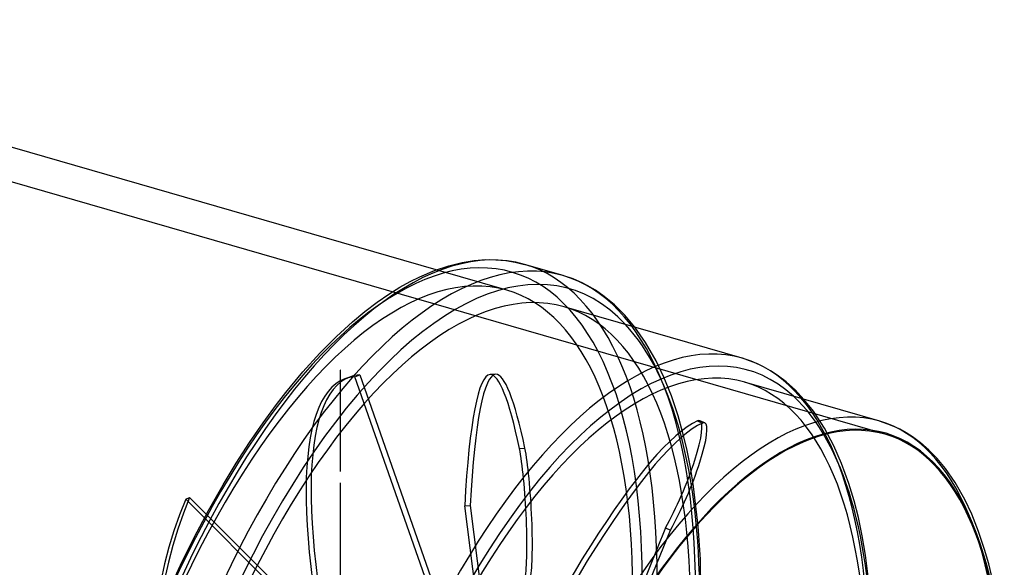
# Model space of a CAD drawing. Header units: millimetres. Extents: x -180 to 180, y -161 to 145.
# Tile 12 of 12: x 0 to 179, y 31 to 131. Entities that reach past the tile are written whole.
import ezdxf

# ---------------------------------------------------------------- set-up
doc = ezdxf.new("R2010")
doc.units = ezdxf.units.MM
doc.layers.add('HIDDEN', color=7, linetype='Continuous')
doc.layers.add('THICK', color=7, linetype='Continuous')

msp = doc.modelspace()

# ---------------------------------------------------------------- linework, layer by layer
at = {"layer": 'HIDDEN'}
for p, q in [((157.67, 55.44), (-103.87, 130.94)), ((88.74, 81.67), (75.87, 85.38)), ((114.01, 72.15), (112.07, 74.93)), ((115.94, 68.79), (114.01, 72.15)), ((117.36, 65.81), (115.94, 68.79)), ((58.41, 67.14), (58.41, 67.14)), ((58.41, 67.14), (58.41, 67.14)), ((58.41, 67.14), (58.41, 67.14)), ((58.41, 67.14), (58.41, 67.14)), ((58.41, 67.14), (58.41, 67.14)), ((58.41, 67.14), (58.41, 67.14)), ((58.41, 67.14), (58.41, 67.14)), ((58.41, 67.14), (58.41, 67.14)), ((58.41, 67.14), (58.41, 67.14)), ((58.41, 67.14), (58.41, 67.14)), ((58.41, 67.14), (58.41, 67.14)), ((58.41, 67.14), (58.41, 67.14)), ((58.41, 67.14), (58.41, 67.14)), ((58.41, 67.14), (58.41, 67.14)), ((58.41, 67.14), (58.41, 67.14)), ((58.41, 67.14), (58.41, 67.14)), ((58.41, 67.14), (58.41, 67.14)), ((58.41, 67.14), (58.41, 67.14)), ((58.41, 67.14), (58.41, 67.14)), ((58.41, 67.14), (58.41, 67.14)), ((58.41, 67.14), (58.41, 67.14)), ((58.41, 67.14), (58.41, 67.14)), ((58.41, 67.14), (58.41, 67.14)), ((58.41, 67.14), (58.41, 67.14)), ((58.41, 67.14), (58.41, 67.14)), ((58.41, 67.14), (58.41, 67.14)), ((58.41, 67.14), (58.41, 67.14)), ((58.41, 67.14), (58.41, 67.14)), ((58.41, 67.14), (58.41, 67.14)), ((58.41, 67.14), (58.41, 67.14)), ((58.41, 67.14), (58.41, 67.14)), ((58.41, 67.14), (58.41, 67.14)), ((58.41, 67.14), (58.41, 67.14)), ((58.41, 67.14), (58.41, 67.14)), ((58.41, 67.14), (58.41, 67.14)), ((58.41, 67.14), (58.41, 67.14)), ((58.41, 67.14), (58.41, 67.14)), ((58.41, 67.14), (58.41, 67.14)), ((58.41, 67.14), (58.41, 67.14)), ((58.41, 67.14), (58.41, 67.14)), ((58.41, 67.14), (58.42, 67.14)), ((58.42, 67.14), (58.42, 67.14)), ((58.42, 67.14), (58.42, 67.14)), ((58.42, 67.14), (58.42, 67.14)), ((58.42, 67.14), (58.42, 67.14)), ((58.42, 67.14), (58.42, 67.14)), ((58.42, 67.14), (58.42, 67.14)), ((58.42, 67.14), (58.42, 67.14)), ((58.42, 67.14), (58.41, 67.14)), ((58.41, 67.14), (58.41, 67.14)), ((58.41, 67.14), (58.41, 67.14)), ((58.42, 48.65), (58.42, 67.14)), ((58.42, 48.66), (58.42, 67.14)), ((60.15, 65.87), (59.24, 65.54)), ((61.06, 65.92), (61.97, 66.26)), ((75.59, 24.54), (61.06, 65.92)), ((61.97, 66.26), (76.73, 24.21)), ((86.71, 66.36), (85.71, 66.3)), ((118.72, 62.41), (117.36, 65.81)), ((119.93, 58.79), (118.72, 62.41)), ((144.58, 59.64), (142.87, 61.8)), ((146.6, 56.54), (144.58, 59.64)), ((120.75, 55.9), (119.93, 58.79)), ((123.45, 57.87), (124.36, 57.48)), ((124.81, 57.52), (123.9, 57.91)), ((121.51, 52.78), (120.75, 55.9)), ((148.32, 53.31), (146.6, 56.54)), ((91.04, 52.84), (92.04, 52.89)), ((122.19, 49.45), (121.51, 52.78)), ((149.72, 50.13), (148.32, 53.31)), ((122.77, 45.91), (122.19, 49.45)), ((151.05, 46.45), (149.72, 50.13)), ((58.42, 21.72), (58.42, 46.57)), ((58.42, 21.72), (58.42, 46.57)), ((123.61, 38.71), (122.77, 45.91)), ((152, 43.33), (151.05, 46.45)), ((30.24, 43.6), (30.94, 43.9)), ((58.8, 15.09), (30.24, 43.6)), ((30.94, 43.9), (59.95, 14.94)), ((152.78, 40.27), (152, 43.33)), ((81.07, 42.42), (82.06, 42.48)), ((85.39, 8.85), (81.07, 42.42)), ((82.06, 42.48), (86.45, 8.37)), ((153.49, 36.97), (152.78, 40.27)), ((117.65, 38.38), (110.71, 21.35)), ((113.71, 26.12), (118.56, 37.99)), ((117.65, 38.38), (118.56, 37.99)), ((124, 32.65), (123.61, 38.71)), ((154.11, 33.44), (153.49, 36.97)), ((124.13, 26.23), (124, 32.65)), ((154.93, 26.75), (154.11, 33.44))]:
    msp.add_line(p, q, dxfattribs=at)
for centre, major_axis, ratio, start_param, end_param in [((60.15, -17.36), (29.54, 102.32), 0.433013, -0.982794, 2.158799), ((60.15, -17.36), (28.59, 99.03), 0.433013, 0, 2.158799), ((61.89, -17.86), (-30.09, -104.24), 0.433013, 2.158799, 3.141593), ((68.88, -19.89), (-30.09, -104.24), 0.433013, 2.158799, 3.1417), ((60.15, -17.36), (28.59, 99.03), 0.433013, -0.982794, 0), ((70.62, -20.38), (-28.59, -99.03), 0.433013, 2.158799, 3.141593), ((70.62, -20.38), (-29.54, -102.32), 0.433013, 2.158799, 2.887296), ((103.06, -29.75), (-28.59, -99.03), 0.433013, 2.158799, 3.141593), ((103.06, -29.75), (-28.59, -99.03), 0.433013, -3.141592, -3.141486), ((91.04, -35.11), (5.33, -101.42), 0.090524, 2.615612, 3.141587), ((92.04, -35.06), (-5.33, 101.42), 0.090524, -0.525981, -0.000006), ((94.62, -29.66), (35.38, -95.19), 0.246408, 3.14159, 4.289736), ((95.53, -29.32), (-35.38, 95.19), 0.246408, -0.000002, 1.148144), ((94.62, -29.66), (35.38, -95.19), 0.246408, 3.068006, 3.14159), ((95.53, -29.32), (-35.38, 95.19), 0.246408, -0.073587, -0.000002), ((91.04, -35.11), (5.33, -101.42), 0.090524, 3.141587, 3.837342), ((92.04, -35.06), (-5.33, 101.42), 0.090524, -0.000006, 0.69575), ((104.62, -30.2), (-27.46, -95.12), 0.433013, 2.158799, 3.141593), ((104.62, -30.2), (-28.09, -97.3), 0.433013, 2.158799, 2.929234), ((87.55, -35.42), (-39.39, -93.61), 0.169219, -2.961253, -1.739523), ((88.46, -35.8), (39.39, 93.61), 0.169219, 0.180339, 1.40207), ((118.85, 45.91), (-5.05, -12), 0.169219, 0.965737, 3.141542), ((119.76, 45.52), (5.05, 12), 0.169219, -2.175855, -0.000051), ((118.85, 45.91), (-5.05, -12), 0.169219, 3.141542, 3.321932), ((119.76, 45.52), (5.05, 12), 0.169219, -0.000051, 0.180339), ((129.21, -37.3), (-27.46, -95.12), 0.433013, -3.141592, -3.141486), ((129.21, -37.3), (-27.46, -95.12), 0.433013, 2.158799, 3.141593), ((91.04, 41.56), (0.68, -13), 0.090524, 0.259418, 2.615612), ((92.04, 41.62), (-0.68, 13), 0.090524, -2.882175, -0.525981), ((58.41, 48.66), (0.00097, -0.00198), 0.121932, 0.243819, 2.861831), ((58.41, 48.66), (0.00097, -0.00198), 0.121932, -2.946773, -0.279762), ((58.41, 48.66), (0.00097, -0.00198), 0.121932, 2.861831, 3.336413), ((58.41, 48.66), (0.00097, -0.00198), 0.121932, -0.279762, 0.243819), ((58.41, 46.57), (0.00097, -0.00198), 0.121932, 0.243819, 2.861831), ((58.41, 46.57), (0.00097, -0.00198), 0.121932, -2.946773, -0.279762), ((58.41, 46.57), (0.00097, -0.00198), 0.121932, 2.861831, 3.336413), ((58.41, 46.57), (0.00097, -0.00198), 0.121932, -0.279762, 0.243819), ((96.19, -22.25), (40.73, -93.03), 0.644207, -2.595144, -1.373414), ((96.89, -21.94), (-40.73, 93.03), 0.644207, 0.546449, 1.768179)]:
    msp.add_ellipse(centre, major_axis=major_axis, ratio=ratio, start_param=start_param, end_param=end_param, dxfattribs=at)
at = {"layer": 'THICK'}
for p, q in [((75.87, 85.38), (-31.57, 116.4)), ((75.59, 85.28), (78.18, 86.14)), ((78.18, 86.14), (80.59, 86.73)), ((80.59, 86.73), (82.82, 87.08)), ((82.82, 87.08), (84.93, 87.24)), ((84.93, 87.24), (86.77, 87.23)), ((86.77, 87.23), (88.54, 87.08)), ((88.54, 87.08), (90.28, 86.8)), ((90.28, 86.8), (91.97, 86.38)), ((98.98, 84.36), (91.98, 86.38)), ((72.88, 84.13), (75.59, 85.28)), ((100.85, 83.73), (98.97, 84.36)), ((69.28, 82.22), (71.13, 83.25)), ((71.13, 83.25), (72.88, 84.13)), ((102.44, 83.03), (100.85, 83.73)), ((103.39, 82.55), (102.44, 83.03)), ((104.87, 81.68), (103.39, 82.55)), ((65.12, 79.49), (67.25, 80.95)), ((67.25, 80.95), (69.28, 82.22)), ((106.48, 80.56), (104.87, 81.68)), ((62.9, 77.81), (65.12, 79.49)), ((108.37, 78.99), (106.48, 80.56)), ((110.22, 77.14), (108.37, 78.99)), ((60.6, 75.89), (62.9, 77.81)), ((131.64, 69.28), (99.2, 78.65)), ((112.07, 74.93), (110.22, 77.14)), ((57.69, 73.24), (60.6, 75.89)), ((54.68, 70.22), (57.69, 73.24)), ((51.6, 66.82), (54.68, 70.22)), ((133.26, 68.74), (131.64, 69.28)), ((134.8, 68.09), (133.26, 68.74)), ((48.47, 63.04), (51.6, 66.82)), ((135.52, 67.73), (134.8, 68.09)), ((136.78, 67.02), (135.52, 67.73)), ((138.01, 66.22), (136.78, 67.02)), ((156.67, 57.82), (132.07, 64.92)), ((139.65, 64.97), (138.01, 66.22)), ((141.26, 63.51), (139.65, 64.97)), ((46.79, 60.87), (48.47, 63.04)), ((142.87, 61.8), (141.26, 63.51)), ((44.34, 57.52), (46.79, 60.87)), ((41.89, 53.96), (44.34, 57.52)), ((158.18, 57.31), (156.66, 57.82)), ((159.66, 56.69), (158.18, 57.31)), ((160.34, 56.35), (159.66, 56.69)), ((161.48, 55.72), (160.34, 56.35)), ((162.62, 54.99), (161.48, 55.72)), ((39.46, 50.19), (41.89, 53.96)), ((164.12, 53.88), (162.62, 54.99)), ((165.62, 52.55), (164.12, 53.88)), ((167.13, 51.01), (165.62, 52.55)), ((168.64, 49.18), (167.13, 51.01)), ((37.06, 46.24), (39.46, 50.19)), ((170.41, 46.64), (168.64, 49.18)), ((172.16, 43.57), (170.41, 46.64)), ((34.4, 41.56), (37.06, 46.24)), ((173.45, 40.86), (172.16, 43.57)), ((31.8, 36.66), (34.4, 41.56)), ((174.69, 37.76), (173.45, 40.86)), ((175.79, 34.47), (174.69, 37.76)), ((29.29, 31.57), (31.8, 36.66)), ((176.53, 31.83), (175.79, 34.47)), ((26.86, 26.31), (29.29, 31.57)), ((177.22, 28.99), (176.53, 31.83))]:
    msp.add_line(p, q, dxfattribs=at)
for centre, major_axis, start_param, end_param in [((61.89, -17.86), (-30.09, -104.24), -3.141486, -0.982794), ((70.62, -20.38), (-29.54, -102.32), 2.887296, 5.300392), ((68.88, -19.89), (-30.09, -104.24), -3.141486, -0.982794), ((61.89, -17.86), (-30.09, -104.24), -3.141592, -3.141486), ((70.62, -20.38), (-28.59, -99.03), -3.141592, -0.982794), ((104.62, -30.2), (-28.09, -97.3), 2.929234, 5.300392), ((103.06, -29.75), (-28.59, -99.03), -3.141486, -0.982794), ((104.62, -30.2), (-27.46, -95.12), -3.141592, -0.982794), ((130.77, -37.75), (-26.96, -93.39), 2.158799, 5.300392), ((129.21, -37.3), (-27.46, -95.12), -3.141486, -0.982794), ((130.77, -37.75), (26.9, 93.19), 0, 2.158799), ((130.77, -37.75), (26.9, 93.19), -0.982794, 0)]:
    msp.add_ellipse(centre, major_axis=major_axis, ratio=0.433013, start_param=start_param, end_param=end_param, dxfattribs=at)

doc.saveas('drawing.dxf')
